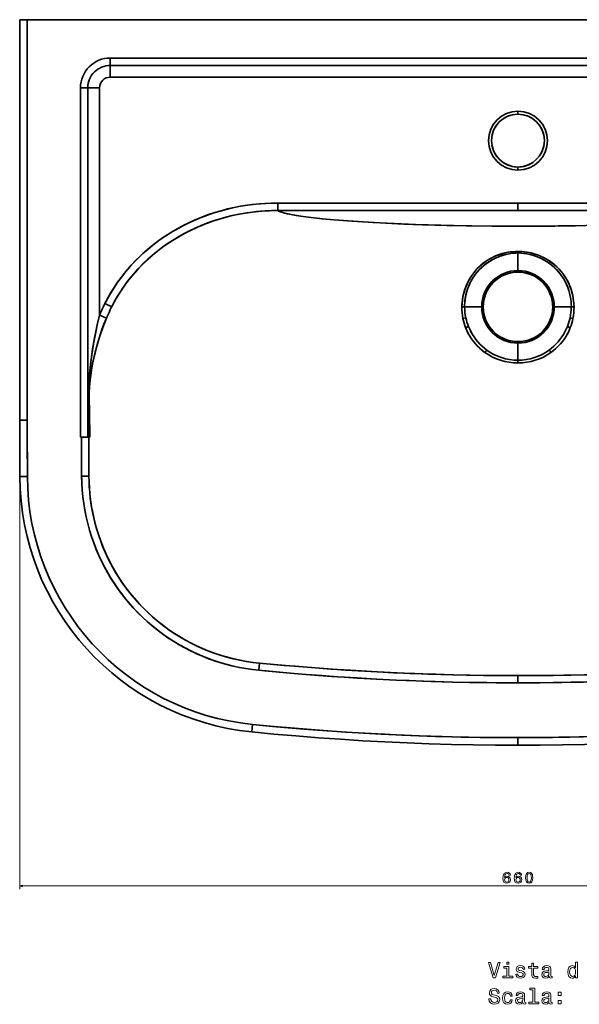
# Model space of a CAD drawing. Extents: x 265 to 2038, y 9 to 1439.
# Tile 1 of 9: x 265 to 635, y 9 to 661. Entities that reach past the tile are written whole.
import ezdxf

# ---------------------------------------------------------------- set-up
doc = ezdxf.new("R2010")
doc.units = 0

msp = doc.modelspace()

# ---------------------------------------------------------------- linework, layer by layer
at = {"color": 7, "lineweight": 35, "ltscale": 0.125}
for p, q in [((269.56, 660.75), (264.56, 660.75)), ((269.67, 358.57), (264.67, 358.55)), ((269.67, 358.57), (264.67, 358.55)), ((418.7, 194.5), (418.21, 189.52)), ((418.7, 194.5), (418.21, 189.52)), ((594.5, 180.82), (594.49, 185.82))]:
    msp.add_line(p, q, dxfattribs=at)
at = {"color": 7, "lineweight": 35}
for p, q in [((264.56, 660.75), (264.56, 395.75)), ((299.54, 660.75), (269, 660.75)), ((269.56, 660.75), (919.41, 660.75)), ((269.56, 395.76), (269.56, 660.75)), ((269.56, 660.75), (269.56, 395.76)), ((919.41, 660.75), (269.56, 660.75)), ((449.79, 660.75), (304.36, 660.75)), ((463.83, 660.75), (594.49, 660.75)), ((594.49, 660.75), (725.14, 660.75)), ((324.49, 635.4), (864.49, 635.4)), ((864.49, 635.4), (324.49, 635.4)), ((324.49, 630.54), (864.49, 630.54)), ((864.49, 630.54), (324.49, 630.54)), ((864.49, 622.75), (324.49, 622.75)), ((324.49, 622.75), (864.49, 622.75)), ((304.84, 384.64), (304.84, 615.75)), ((304.84, 615.75), (304.84, 384.64)), ((309.7, 384.64), (309.7, 615.75)), ((309.7, 615.75), (309.7, 384.64)), ((317.49, 615.75), (317.49, 465.31)), ((317.49, 465.31), (317.49, 615.75)), ((435.49, 539.46), (594.49, 539.46)), ((594.49, 539.46), (435.49, 539.46)), ((435.49, 534.48), (594.49, 534.48)), ((594.49, 534.48), (435.49, 534.48)), ((594.49, 539.46), (753.48, 539.46)), ((753.48, 539.46), (594.49, 539.46)), ((753.49, 534.48), (594.49, 534.48)), ((753.49, 534.48), (594.49, 534.48))]:
    msp.add_line(p, q, dxfattribs=at)
at = {"color": 7, "lineweight": 35, "ltscale": 0.036744}
msp.add_line((266.03, 660.75), (264.56, 660.75), dxfattribs=at)
at = {"color": 7, "lineweight": 35, "ltscale": 0.124985}
msp.add_line((269.56, 660.75), (264.56, 660.75), dxfattribs=at)
at = {"color": 7, "lineweight": 13}
for p, q in [((264.56, 658.75), (264.56, 85.61)), ((264.56, 87.61), (924.41, 87.61))]:
    msp.add_line(p, q, dxfattribs=at)
at = {"color": 7, "lineweight": 35, "ltscale": 0.074247}
msp.add_line((269, 660.75), (266.03, 660.75), dxfattribs=at)
at = {"color": 7, "lineweight": 35, "ltscale": 0.120442}
msp.add_line((299.54, 660.75), (304.36, 660.75), dxfattribs=at)
at = {"color": 7, "lineweight": 35, "ltscale": 0.351008}
msp.add_line((463.83, 660.75), (449.79, 660.75), dxfattribs=at)
at = {"color": 7, "lineweight": 35, "ltscale": 0.121626}
for p, q in [((324.49, 635.4), (324.49, 630.54)), ((324.49, 635.4), (324.49, 630.54)), ((309.7, 615.75), (304.84, 615.75)), ((309.7, 615.75), (304.84, 615.75)), ((304.84, 384.64), (309.7, 384.64))]:
    msp.add_line(p, q, dxfattribs=at)
at = {"color": 7, "lineweight": 35, "ltscale": 0.194601}
for p, q in [((324.49, 630.54), (324.49, 622.75)), ((324.49, 622.75), (324.49, 630.54)), ((317.49, 615.75), (309.7, 615.75)), ((309.7, 615.75), (317.49, 615.75))]:
    msp.add_line(p, q, dxfattribs=at)
at = {"color": 7, "lineweight": 35, "ltscale": 0.05}
for p, q in [((594.49, 600.25), (594.49, 598.25)), ((594.49, 598.25), (594.49, 600.25)), ((594.49, 563.25), (594.49, 561.25)), ((594.49, 561.25), (594.49, 563.25))]:
    msp.add_line(p, q, dxfattribs=at)
at = {"color": 7, "lineweight": 35, "ltscale": 0.124525}
for p, q in [((435.49, 534.48), (435.49, 539.46)), ((435.49, 534.48), (435.49, 539.46)), ((594.49, 534.48), (594.49, 539.46)), ((594.49, 539.46), (594.49, 534.48))]:
    msp.add_line(p, q, dxfattribs=at)
at = {"color": 7, "lineweight": 35, "ltscale": 0.024879}
msp.add_line((594.49, 507.4), (594.49, 506.4), dxfattribs=at)
msp.add_line((594.49, 507.4), (594.49, 506.4), dxfattribs=at)
at = {"color": 7, "lineweight": 35, "ltscale": 0.019339}
msp.add_line((594.49, 507.27), (594.49, 506.49), dxfattribs=at)
at = {"color": 7, "lineweight": 35, "ltscale": 0.015984}
msp.add_line((594.49, 507.18), (594.49, 506.55), dxfattribs=at)
at = {"color": 7, "lineweight": 35, "ltscale": 0.290982}
msp.add_line((594.49, 494.76), (594.49, 506.4), dxfattribs=at)
msp.add_line((594.49, 494.76), (594.49, 506.4), dxfattribs=at)
at = {"color": 7, "lineweight": 35, "ltscale": 0.025304}
for p, q in [((594.49, 494.76), (594.49, 493.75)), ((594.49, 494.76), (594.49, 493.75)), ((570.47, 470.75), (571.49, 470.75)), ((570.47, 470.75), (571.49, 470.75)), ((618.5, 470.75), (617.49, 470.75)), ((618.5, 470.75), (617.49, 470.75)), ((594.49, 446.74), (594.49, 447.75)), ((594.49, 446.74), (594.49, 447.75))]:
    msp.add_line(p, q, dxfattribs=at)
at = {"color": 7, "lineweight": 35, "ltscale": 0.124596}
msp.add_line((325.47, 470.75), (321.01, 472.98), dxfattribs=at)
at = {"color": 7, "lineweight": 35, "ltscale": 0.124597}
msp.add_line((325.47, 470.75), (321.01, 472.98), dxfattribs=at)
at = {"color": 7, "lineweight": 35, "ltscale": 0.000717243}
for p, q in [((557.38, 470.75), (557.37, 470.72)), ((557.38, 470.75), (557.37, 470.72)), ((631.6, 470.72), (631.6, 470.75)), ((631.6, 470.72), (631.6, 470.75))]:
    msp.add_line(p, q, dxfattribs=at)
at = {"color": 7, "lineweight": 35, "ltscale": 0.000659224}
for p, q in [((559.15, 470.78), (559.15, 470.75)), ((559.15, 470.75), (559.15, 470.78)), ((629.83, 470.75), (629.83, 470.78)), ((629.83, 470.78), (629.83, 470.75))]:
    msp.add_line(p, q, dxfattribs=at)
at = {"color": 7, "lineweight": 35, "ltscale": 0.283156}
for p, q in [((570.47, 470.75), (559.15, 470.75)), ((559.15, 470.75), (570.47, 470.75)), ((629.83, 470.75), (618.5, 470.75)), ((618.5, 470.75), (629.83, 470.75))]:
    msp.add_line(p, q, dxfattribs=at)
at = {"color": 7, "lineweight": 35, "ltscale": 0.013187}
msp.add_line((560.33, 470.75), (560.86, 470.75), dxfattribs=at)
at = {"color": 7, "lineweight": 35, "ltscale": 0.010085}
msp.add_line((560.59, 470.75), (561, 470.75), dxfattribs=at)
at = {"color": 7, "lineweight": 35, "ltscale": 0.124366}
msp.add_line((322.07, 463.38), (317.49, 465.31), dxfattribs=at)
msp.add_line((322.07, 463.38), (317.49, 465.31), dxfattribs=at)
at = {"color": 7, "lineweight": 35, "ltscale": 0.048302}
for p, q in [((558.09, 463.05), (559.98, 463.46)), ((558.09, 463.05), (559.98, 463.46)), ((630.88, 463.05), (629, 463.46))]:
    msp.add_line(p, q, dxfattribs=at)
at = {"color": 7, "lineweight": 35, "ltscale": 0.048304}
msp.add_line((630.88, 463.05), (629, 463.46), dxfattribs=at)
at = {"color": 7, "lineweight": 35, "ltscale": 0.283177}
msp.add_line((594.49, 446.74), (594.49, 435.41), dxfattribs=at)
msp.add_line((594.49, 446.74), (594.49, 435.41), dxfattribs=at)
at = {"color": 7, "lineweight": 35, "ltscale": 0.044324}
msp.add_line((594.49, 433.64), (594.49, 435.41), dxfattribs=at)
msp.add_line((594.49, 433.64), (594.49, 435.41), dxfattribs=at)
at = {"color": 7, "lineweight": 35, "ltscale": 0.025426}
for p, q in [((265.58, 395.75), (264.56, 395.75)), ((264.56, 395.75), (265.58, 395.75))]:
    msp.add_line(p, q, dxfattribs=at)
at = {"color": 7, "lineweight": 35, "ltscale": 2.75082e-05}
msp.add_line((269.27, 395.76), (269.27, 395.76), dxfattribs=at)
msp.add_line((269.27, 395.76), (269.27, 395.76), dxfattribs=at)
at = {"color": 7, "lineweight": 35, "ltscale": 0.014886}
for p, q in [((305.43, 384.64), (304.84, 384.64)), ((304.84, 384.64), (305.43, 384.64))]:
    msp.add_line(p, q, dxfattribs=at)
at = {"color": 7, "lineweight": 35, "ltscale": 0.122117}
msp.add_line((310.32, 384.64), (305.43, 384.64), dxfattribs=at)
at = {"color": 7, "lineweight": 35, "ltscale": 0.122116}
msp.add_line((305.43, 384.64), (310.32, 384.64), dxfattribs=at)
at = {"color": 7, "lineweight": 35, "ltscale": 0.015376}
msp.add_line((310.32, 384.64), (309.7, 384.64), dxfattribs=at)
at = {"color": 7, "lineweight": 35, "ltscale": 0.014608}
for p, q in [((310.32, 384.64), (310.9, 384.64)), ((310.9, 384.64), (310.32, 384.64))]:
    msp.add_line(p, q, dxfattribs=at)
at = {"color": 7, "lineweight": 35, "ltscale": 0.00466}
for p, q in [((310.9, 384.64), (311.09, 384.64)), ((311.09, 384.64), (310.9, 384.64))]:
    msp.add_line(p, q, dxfattribs=at)
at = {"color": 7, "lineweight": 35, "ltscale": 0.12094}
msp.add_line((305.6, 358.66), (310.44, 358.69), dxfattribs=at)
msp.add_line((305.6, 358.66), (310.44, 358.69), dxfattribs=at)
at = {"color": 7, "lineweight": 35, "ltscale": 0.119983}
msp.add_line((422.91, 230.29), (423.36, 235.07), dxfattribs=at)
msp.add_line((422.91, 230.29), (423.36, 235.07), dxfattribs=at)
at = {"color": 7, "lineweight": 35, "ltscale": 0.119739}
msp.add_line((594.49, 222.02), (594.49, 226.81), dxfattribs=at)
msp.add_line((594.49, 222.02), (594.49, 226.81), dxfattribs=at)
at = {"color": 7, "lineweight": 35, "ltscale": 0.124978}
msp.add_line((594.49, 185.82), (594.48, 180.82), dxfattribs=at)
at = {"color": 7, "lineweight": 35, "ltscale": 0.124977}
msp.add_line((594.48, 180.82), (594.49, 185.82), dxfattribs=at)
at = {"color": 7, "lineweight": 35, "ltscale": 0.125001}
msp.add_line((594.5, 180.82), (594.49, 185.82), dxfattribs=at)
at = {"color": 7, "lineweight": 35, "ltscale": 0.000540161}
msp.add_line((594.5, 180.82), (594.48, 180.82), dxfattribs=at)
at = {"color": 7, "lineweight": 35}
for points in [[(321.01, 472.98), (322.91, 476.61), (324.94, 480.16), (327.1, 483.62), (329.38, 487), (331.78, 490.28), (333.91, 493.01), (336.12, 495.67), (338.41, 498.26), (341.34, 501.35), (344.37, 504.34), (347.51, 507.21), (350.75, 509.97), (354.08, 512.62), (357.63, 515.24), (361.27, 517.73), (365, 520.1), (368.81, 522.34), (372.7, 524.44), (376.66, 526.41), (380.69, 528.25), (384.79, 529.95), (388.95, 531.52), (393.16, 532.95), (397.23, 534.18), (401.34, 535.28), (405.49, 536.26), (409.67, 537.1), (412.5, 537.6), (415.33, 538.03), (418.19, 538.41), (421.05, 538.73), (423.94, 539), (426.84, 539.2), (431.16, 539.4), (435.49, 539.46)], [(435.49, 539.46), (431.4, 539.4), (427.33, 539.23), (423.27, 538.94), (419.23, 538.54), (415.21, 538.02), (410.86, 537.32), (406.54, 536.48), (402.26, 535.51), (398.02, 534.4), (393.83, 533.16), (389.69, 531.78), (385.6, 530.27), (381.57, 528.63), (377.6, 526.86), (373.69, 524.95), (369.86, 522.92), (366.24, 520.85), (362.7, 518.67), (359.23, 516.36), (355.84, 513.95), (352.54, 511.42), (349.32, 508.78), (346.19, 506.03), (343.16, 503.17), (340.23, 500.21), (337.4, 497.14), (334.69, 493.96), (332.1, 490.7), (329.62, 487.34), (327.27, 483.89), (325.05, 480.34), (323.99, 478.53), (322.96, 476.7), (321.97, 474.85), (321.01, 472.98)], [(325.47, 470.75), (327.33, 474.3), (329.33, 477.78), (331.46, 481.16), (333.7, 484.46), (336.06, 487.67), (338.45, 490.67), (340.94, 493.59), (343.52, 496.42), (346.2, 499.15), (347.73, 500.63), (349.29, 502.09), (352.48, 504.91), (355.78, 507.61), (359.17, 510.19), (362.65, 512.65), (366.22, 514.99), (369.88, 517.2), (373.61, 519.28), (377.41, 521.24), (381.29, 523.06), (384.9, 524.62), (388.56, 526.07), (392.27, 527.4), (396.03, 528.63), (399.82, 529.73), (403.66, 530.73), (407.54, 531.6), (411.21, 532.32), (414.9, 532.94), (418.62, 533.45), (421.43, 533.77), (424.26, 534.03), (427.1, 534.23), (429.95, 534.37), (432.72, 534.45), (435.49, 534.48)], [(325.47, 470.75), (327.21, 474.07), (329.06, 477.32), (331.02, 480.5), (333.09, 483.59), (335.32, 486.69), (337.65, 489.69), (340.08, 492.61), (342.61, 495.44), (345.34, 498.29), (348.16, 501.04), (351.08, 503.7), (354.08, 506.25), (357.17, 508.7), (360.34, 511.04), (363.59, 513.28), (366.91, 515.42), (370.41, 517.51), (373.99, 519.48), (377.63, 521.34), (381.34, 523.09), (385.11, 524.71), (388.93, 526.21), (392.81, 527.59), (396.74, 528.84), (401.02, 530.06), (405.35, 531.13), (409.73, 532.05), (414.15, 532.82), (418.61, 533.45), (422.8, 533.9), (427.01, 534.22), (431.24, 534.42), (435.49, 534.48)], [(594.49, 524.08), (577.32, 524.16), (560.25, 524.38), (543.36, 524.74), (535.01, 524.98), (526.74, 525.26), (512.48, 525.84), (498.65, 526.55), (491.9, 526.95), (485.31, 527.38), (478.95, 527.85), (472.8, 528.35), (464.86, 529.09), (457.46, 529.89), (454.01, 530.32), (450.75, 530.77), (446.75, 531.4), (443.21, 532.06), (441.63, 532.4), (440.18, 532.75), (438.22, 533.31), (437.38, 533.6), (436.65, 533.89), (436.01, 534.18), (435.49, 534.48)], [(435.49, 534.48), (436.01, 534.18), (436.63, 533.9), (437.35, 533.61), (438.17, 533.33), (440.08, 532.78), (441.55, 532.42), (443.17, 532.07), (445.34, 531.65), (447.68, 531.25), (452.35, 530.55), (455.81, 530.09), (459.46, 529.66), (467.25, 528.85), (475.61, 528.11), (484.42, 527.45), (495.51, 526.73), (507.05, 526.1), (518.95, 525.56), (531.17, 525.11), (547.42, 524.64), (564, 524.31), (580.71, 524.13), (594.49, 524.08)], [(594.49, 524.08), (607.01, 524.12), (618.79, 524.23), (632.69, 524.45), (646.39, 524.76)], [(638.59, 524.57), (629.95, 524.4), (621.08, 524.26), (612.18, 524.16), (594.49, 524.08)], [(557.38, 470.75), (557.42, 472.2), (557.52, 473.63), (557.75, 475.65), (558.08, 477.63), (558.39, 479.09), (558.76, 480.53), (559.43, 482.67), (560.21, 484.74), (561.11, 486.76), (562.13, 488.71), (563.27, 490.61), (564.52, 492.43), (565.88, 494.17), (567.33, 495.82), (568.95, 497.45), (570.68, 498.97), (572.49, 500.37), (574.39, 501.66), (576.37, 502.83), (578.42, 503.87), (580.23, 504.67), (582.09, 505.36), (583.98, 505.96), (585.92, 506.45), (587.88, 506.84), (589.36, 507.07), (590.86, 507.24), (593.14, 507.38), (594.49, 507.4)], [(594.49, 507.4), (592.89, 507.37), (590.53, 507.2), (588.29, 506.91), (586.09, 506.49), (583.94, 505.94), (581.83, 505.27), (579.67, 504.43), (577.58, 503.47), (575.56, 502.37), (573.61, 501.16), (571.75, 499.82), (569.98, 498.37), (568.3, 496.81), (566.72, 495.15), (565.24, 493.38), (563.89, 491.55), (562.66, 489.62), (561.54, 487.61), (560.54, 485.52), (559.67, 483.35), (558.93, 481.12), (558.42, 479.2), (558.01, 477.24), (557.7, 475.25), (557.49, 473.25), (557.38, 470.75)], [(559.15, 470.78), (559.16, 472.12), (559.23, 473.45), (559.36, 474.84), (559.54, 476.22), (559.78, 477.62), (560.08, 479.01), (560.57, 480.86), (561.16, 482.68), (561.85, 484.45), (562.64, 486.21), (563.52, 487.92), (564.49, 489.57), (565.76, 491.47), (567.14, 493.28), (568.64, 495), (570.23, 496.61), (571.92, 498.12), (573.71, 499.52), (575.31, 500.63), (576.97, 501.65), (578.69, 502.58), (580.46, 503.42), (582.29, 504.16), (584.34, 504.86), (586.44, 505.44), (588.59, 505.88), (590.78, 506.19), (593.11, 506.37), (594.49, 506.4)], [(559.15, 470.78), (559.16, 472.13), (559.23, 473.48), (559.42, 475.36), (559.71, 477.23), (560.09, 479.06), (560.56, 480.83), (561.12, 482.56), (561.77, 484.26), (562.5, 485.92), (563.03, 487), (563.59, 488.05), (564.19, 489.09), (564.83, 490.11), (566.19, 492.06), (567.58, 493.81), (569.08, 495.47), (570.68, 497.03), (572.37, 498.49), (574.15, 499.84), (576.01, 501.07), (577.95, 502.19), (579.96, 503.2), (582.05, 504.07), (584.19, 504.81), (586.38, 505.42), (588.62, 505.89), (590.89, 506.2), (592.81, 506.36), (594.49, 506.4)], [(594.49, 507.4), (595.86, 507.38), (597.22, 507.31), (598.71, 507.18), (600.19, 506.99), (601.67, 506.74), (603.12, 506.44), (605.29, 505.87), (607.41, 505.17), (609.48, 504.36), (611.48, 503.42), (613.39, 502.39), (615.23, 501.24), (617, 499.99), (618.69, 498.64), (620.3, 497.18), (621.68, 495.78), (622.98, 494.31), (624.21, 492.76), (625.35, 491.14), (626.4, 489.48), (627.37, 487.75), (628.24, 485.96), (629.01, 484.14), (629.68, 482.27), (630.26, 480.36), (630.73, 478.42), (631.1, 476.46), (631.36, 474.58), (631.52, 472.67), (631.6, 470.75)], [(631.6, 470.75), (631.51, 472.88), (631.31, 474.98), (631.1, 476.46), (630.83, 477.93), (630.32, 480.12), (629.69, 482.25), (628.93, 484.32), (628.06, 486.34), (627.05, 488.33), (625.93, 490.26), (624.7, 492.09), (623.36, 493.85), (621.93, 495.51), (620.4, 497.08), (618.79, 498.56), (617.09, 499.93), (615.29, 501.21), (613.41, 502.38), (611.47, 503.43), (609.45, 504.37), (607.38, 505.19), (605.25, 505.88), (603.07, 506.45), (600.85, 506.88), (598.86, 507.16), (596.85, 507.33), (595.67, 507.38), (594.49, 507.4)], [(594.49, 506.4), (596.45, 506.34), (598.37, 506.17), (600.52, 505.86), (602.62, 505.41), (604.68, 504.85), (606.7, 504.16), (608.86, 503.26), (610.95, 502.23), (612.97, 501.07), (614.9, 499.78), (616.74, 498.38), (618.4, 496.93), (619.97, 495.39), (621.44, 493.75), (622.82, 492.02), (623.94, 490.43), (624.97, 488.77), (625.92, 487.05), (626.77, 485.28), (627.51, 483.48), (628.16, 481.64), (628.7, 479.78), (629.14, 477.89), (629.47, 475.98), (629.68, 474.26), (629.8, 472.52), (629.83, 470.78)], [(594.49, 506.4), (596.81, 506.32), (599.11, 506.08), (601.38, 505.69), (603.6, 505.16), (605.78, 504.49), (607.88, 503.69), (609.91, 502.77), (611.87, 501.73), (613.76, 500.56), (615.57, 499.29), (617.3, 497.9), (618.94, 496.42), (620.49, 494.83), (621.94, 493.14), (623.29, 491.37), (624.53, 489.51), (625.65, 487.57), (626.65, 485.55), (627.52, 483.47), (628.16, 481.65), (628.7, 479.79), (629.14, 477.89), (629.47, 475.97), (629.68, 474.25), (629.8, 472.52), (629.83, 470.78)], [(310.21, 410.69), (310.2, 412.49), (310.24, 415.48), (310.33, 418.28), (310.47, 421.07), (310.65, 423.84), (310.87, 426.61), (311.41, 432.1), (312.07, 437.57), (312.87, 443.02), (313.79, 448.45), (314.88, 454.1), (316.12, 459.73), (317.49, 465.31)], [(317.49, 465.31), (316.17, 459.94), (314.97, 454.54), (313.91, 449.11), (313.43, 446.39), (312.69, 441.89), (312.05, 437.38), (311.49, 432.85), (311.19, 430.11), (310.81, 425.99), (310.51, 421.86), (310.36, 419.08), (310.26, 416.3), (310.2, 412.57), (310.21, 410.69)], [(310.58, 410.75), (310.56, 412.28), (310.61, 414.82), (310.71, 416.97), (310.86, 419.11), (311.17, 422.39), (311.58, 425.66), (312.07, 428.92), (312.78, 432.89), (313.59, 436.84), (314.52, 440.78), (315.55, 444.7), (316.95, 449.42), (318.5, 454.12), (319.34, 456.46), (320.22, 458.8), (321.13, 461.1), (322.07, 463.38)], [(310.58, 410.75), (310.58, 413.56), (310.64, 415.66), (310.76, 417.77), (310.93, 420.03), (311.16, 422.29), (311.46, 424.8), (311.81, 427.3), (312.39, 430.83), (313.06, 434.35), (313.82, 437.86), (314.88, 442.19), (316.07, 446.5), (317.38, 450.77), (318.82, 455.01), (320.38, 459.22), (322.07, 463.38)], [(572.64, 440.56), (570.95, 441.83), (569.34, 443.2), (567.8, 444.67), (566.35, 446.23), (565, 447.88), (563.73, 449.61), (562.58, 451.41), (561.55, 453.24), (560.64, 455.12), (559.84, 457.03)], [(559.84, 457.03), (560.64, 455.12), (561.55, 453.24), (562.58, 451.4), (563.74, 449.61), (565, 447.88), (566.36, 446.23), (567.71, 444.76), (569.14, 443.38), (570.64, 442.08), (572.21, 440.87), (572.64, 440.56)], [(573.85, 442.2), (572.28, 443.43), (570.77, 444.75), (569.33, 446.15), (567.96, 447.63), (566.68, 449.19), (565.49, 450.82), (564.39, 452.52), (563.4, 454.24), (562.51, 456), (561.73, 457.8)], [(573.85, 442.2), (572.27, 443.43), (570.76, 444.75), (569.33, 446.15), (567.97, 447.63), (566.69, 449.19), (565.49, 450.82), (564.39, 452.51), (563.39, 454.26), (562.51, 456.01), (561.73, 457.8)], [(627.25, 457.8), (626.46, 456), (625.57, 454.23), (624.58, 452.51), (623.49, 450.83), (622.3, 449.2), (621.01, 447.63), (619.65, 446.15), (618.21, 444.75), (616.7, 443.43), (615.12, 442.2)], [(627.25, 457.8), (626.46, 455.99), (625.57, 454.23), (624.58, 452.51), (623.49, 450.83), (622.3, 449.2), (621.01, 447.64), (619.65, 446.15), (618.21, 444.75), (616.7, 443.43), (615.12, 442.2)], [(629.13, 457.03), (628.33, 455.11), (627.42, 453.23), (626.39, 451.4), (625.25, 449.62), (623.98, 447.89), (622.62, 446.24), (621.17, 444.67), (619.64, 443.2), (618.02, 441.83), (616.33, 440.56)], [(616.33, 440.56), (618.02, 441.83), (619.63, 443.2), (621.17, 444.67), (622.62, 446.23), (623.98, 447.88), (625.24, 449.61), (626.39, 451.41), (627.42, 453.25), (628.34, 455.12), (629.13, 457.03)], [(422.91, 230.29), (418.63, 230.77), (414.37, 231.39), (410.14, 232.16), (405.94, 233.06), (401.77, 234.1), (397.65, 235.28), (393.56, 236.59), (389.52, 238.04), (385.54, 239.62), (381.61, 241.33), (377.74, 243.16), (373.93, 245.12), (370.19, 247.21), (366.43, 249.48), (362.74, 251.88), (359.14, 254.4), (355.63, 257.04), (352.21, 259.8), (348.88, 262.67), (345.65, 265.65), (342.53, 268.74), (339.51, 271.94), (336.61, 275.23), (333.81, 278.62), (331.38, 281.78), (329.05, 285.01), (326.81, 288.31), (324.68, 291.68), (322.65, 295.11), (320.73, 298.6), (318.92, 302.14), (317, 306.22), (315.23, 310.35), (313.6, 314.54), (312.12, 318.79), (310.79, 323.09), (309.61, 327.42), (308.57, 331.8), (307.69, 336.21), (306.97, 340.64), (306.39, 345.1), (305.97, 349.58), (305.71, 354.07), (305.64, 356.36), (305.6, 358.66)], [(305.6, 358.66), (305.71, 354.15), (305.97, 349.65), (306.39, 345.17), (306.96, 340.7), (307.68, 336.25), (308.57, 331.83), (309.6, 327.45), (310.79, 323.1), (312.12, 318.79), (313.61, 314.53), (315.24, 310.33), (317.02, 306.18), (318.94, 302.1), (320.84, 298.38), (322.87, 294.72), (325.01, 291.13), (327.27, 287.61), (329.64, 284.16), (332.12, 280.79), (334.71, 277.51), (337.41, 274.3), (340.2, 271.19), (343.1, 268.17), (346.17, 265.16), (349.35, 262.25), (352.63, 259.45), (355.99, 256.76), (359.44, 254.18), (362.98, 251.72), (366.6, 249.38), (370.29, 247.16), (374.06, 245.06), (377.89, 243.09), (381.79, 241.24), (385.7, 239.55), (389.67, 237.98), (393.69, 236.55), (397.76, 235.24), (401.87, 234.08), (406.02, 233.04), (410.2, 232.15), (414.41, 231.39), (418.65, 230.77), (422.91, 230.29)], [(423.36, 235.07), (419.07, 235.54), (414.81, 236.17), (410.56, 236.94), (406.35, 237.86), (402.17, 238.92), (398.03, 240.13), (393.94, 241.48), (389.9, 242.97), (385.91, 244.6), (381.99, 246.36), (378.12, 248.26), (374.32, 250.29), (370.6, 252.45), (366.95, 254.74), (363.38, 257.16), (359.9, 259.69), (356.51, 262.35), (353.21, 265.12), (350.02, 268), (346.92, 270.99), (343.93, 274.09), (341.05, 277.29), (338.23, 280.63), (335.54, 284.08), (332.97, 287.62), (330.52, 291.25), (328.21, 294.95), (326.02, 298.75), (323.97, 302.62), (322.06, 306.55), (320.28, 310.55), (318.65, 314.61), (317.16, 318.73), (315.82, 322.89), (314.62, 327.1), (313.57, 331.34), (312.67, 335.62), (312, 339.43), (311.45, 343.26), (311.02, 347.1), (310.71, 350.96), (310.51, 354.82), (310.44, 358.69)], [(423.36, 235.07), (418.97, 235.56), (414.61, 236.2), (410.27, 237), (405.96, 237.95), (401.69, 239.06), (397.47, 240.31), (393.29, 241.71), (389.17, 243.25), (385.11, 244.94), (381.11, 246.77), (377.18, 248.74), (373.32, 250.85), (369.62, 253.05), (365.99, 255.37), (362.45, 257.82), (358.99, 260.39), (355.62, 263.07), (352.35, 265.87), (349.18, 268.78), (346.11, 271.8), (343.15, 274.93), (340.3, 278.15), (337.56, 281.47), (335.15, 284.6), (332.84, 287.8), (330.63, 291.08), (328.53, 294.42), (326.54, 297.82), (324.65, 301.29), (322.81, 304.96), (321.09, 308.69), (319.49, 312.47), (318.02, 316.3), (316.67, 320.18), (315.46, 324.1), (314.37, 328.06), (313.41, 332.05), (312.59, 336.06), (311.9, 340.1), (311.34, 344.17), (310.92, 348.25), (310.66, 351.72), (310.5, 355.2), (310.44, 358.69)], [(594.49, 226.81), (583.11, 226.84), (571.74, 226.95), (560.37, 227.13), (551.86, 227.32), (543.34, 227.55), (534.81, 227.81), (526.28, 228.12), (512.02, 228.73), (497.76, 229.45), (483.51, 230.29), (470.67, 231.14), (457.78, 232.08), (449.19, 232.77), (440.59, 233.49), (425.58, 234.85), (423.36, 235.07)], [(423.36, 235.07), (439.7, 233.57), (447.05, 232.94), (463.02, 231.69), (471.62, 231.07), (480.21, 230.5), (488.78, 229.96), (497.33, 229.47), (505.88, 229.03), (514.44, 228.62), (523, 228.25), (531.56, 227.93), (540.11, 227.64), (551.47, 227.33), (562.84, 227.09), (574.2, 226.92), (584.34, 226.83), (594.49, 226.81)], [(765.61, 235.07), (757, 234.26), (748.38, 233.49), (739.8, 232.77), (731.22, 232.09), (715.08, 230.92), (707.52, 230.42), (696.74, 229.76), (685.34, 229.14), (673.92, 228.59), (662.51, 228.11), (651.84, 227.74), (638.34, 227.35), (624.83, 227.07), (611.33, 226.89), (602.91, 226.83), (594.49, 226.81)], [(765.61, 235.07), (755.34, 234.11), (743.35, 233.06), (731.35, 232.1), (719.34, 231.21), (706.41, 230.35), (692.15, 229.5), (677.88, 228.77), (663.61, 228.16), (650.83, 227.7), (640.16, 227.4), (629.5, 227.15), (617.83, 226.96), (606.16, 226.84), (594.49, 226.81)], [(422.91, 230.29), (439.12, 228.81), (446.41, 228.19), (462.34, 226.93), (470.97, 226.31), (479.58, 225.74), (488.18, 225.2), (496.75, 224.71), (505.32, 224.26), (513.9, 223.85), (522.48, 223.48), (531.07, 223.15), (539.64, 222.87), (551.04, 222.55), (562.43, 222.31), (573.83, 222.14), (584.15, 222.05), (594.49, 222.02)], [(422.91, 230.29), (426.82, 229.92), (443.76, 228.41), (454.16, 227.56), (464.58, 226.77), (474.97, 226.04), (487.93, 225.22), (500.87, 224.49), (513.83, 223.85), (526.79, 223.31), (537.11, 222.95), (551.46, 222.54), (565.79, 222.25), (580.14, 222.07), (594.49, 222.02)], [(766.07, 230.29), (755.73, 229.33), (743.68, 228.28), (731.61, 227.31), (719.53, 226.42), (706.57, 225.56), (692.27, 224.71), (677.96, 223.98), (663.65, 223.37), (650.84, 222.91), (640.14, 222.6), (629.45, 222.36), (617.8, 222.17), (606.15, 222.05), (594.49, 222.02)], [(594.49, 222.02), (608.99, 222.08), (623.47, 222.25), (637.96, 222.55), (652.45, 222.97), (662.69, 223.33), (677.8, 223.98), (692.91, 224.75), (708, 225.65), (718.47, 226.35), (734.1, 227.5), (749.71, 228.79), (766.07, 230.29)], [(594.48, 180.82), (579.72, 180.85), (565.03, 181.01), (550.39, 181.3), (535.76, 181.72), (521.07, 182.26), (506.32, 182.93), (491.68, 183.72), (477.05, 184.64), (462.32, 185.68), (447.51, 186.85), (432.86, 188.13), (418.21, 189.52)], [(418.7, 194.5), (430.42, 193.37), (446.52, 191.95), (457.55, 191.06), (468.61, 190.23), (480.37, 189.43), (488.86, 188.9), (497.35, 188.41), (506.11, 187.95), (517.49, 187.42), (528.89, 186.96), (539.88, 186.59), (550.84, 186.29), (561.79, 186.07), (570.56, 185.94), (579.35, 185.85), (594.49, 185.82)], [(594.49, 185.82), (581.93, 185.84), (569.4, 185.95), (556.89, 186.16), (544.39, 186.46), (529.32, 186.94), (514.15, 187.56), (504.01, 188.05), (492.53, 188.68), (481.05, 189.38), (468.21, 190.26), (452.72, 191.44), (442.4, 192.3), (432.02, 193.23), (418.7, 194.5)], [(770.27, 194.5), (754.15, 192.97), (739.64, 191.72), (730.84, 191.01), (716.11, 189.93), (701.76, 189), (693.31, 188.5), (684.57, 188.03), (675.81, 187.61), (666.99, 187.23), (658.18, 186.89), (646.4, 186.51), (637.66, 186.28), (628.91, 186.1), (617.46, 185.92), (605.98, 185.83), (594.49, 185.82)], [(770.27, 194.5), (766.4, 194.12), (752.83, 192.85), (739.25, 191.68), (728.93, 190.86), (712.15, 189.66), (698.06, 188.78), (687.87, 188.21), (677.75, 187.7), (667.62, 187.25), (657.49, 186.86), (648.58, 186.57), (635.07, 186.22), (621.57, 185.98), (608.05, 185.84), (594.49, 185.82)], [(594.5, 180.82), (609.23, 180.85), (623.9, 181.01), (638.52, 181.3), (653.2, 181.72), (667.98, 182.26), (682.7, 182.93), (697.32, 183.72), (711.93, 184.64), (726.73, 185.68), (741.48, 186.85), (756.11, 188.13), (770.76, 189.52)]]:
    msp.add_lwpolyline(points, dxfattribs=at)
at = {"color": 7, "lineweight": 13}
for points in [[(589.44, 94.72), (589.24, 95.54), (588.8, 96.14), (588.11, 96.53), (587.23, 96.66), (586.63, 96.59), (586.12, 96.4), (585.66, 96.08), (585.28, 95.64), (584.98, 95.08), (584.76, 94.41), (584.61, 93.61), (584.57, 92.71), (584.74, 91.28), (585.23, 90.24), (586.03, 89.62), (587.12, 89.41), (588.09, 89.59), (588.84, 90.06), (589.32, 90.81), (589.5, 91.76), (589.32, 92.71), (588.86, 93.45), (588.14, 93.91), (587.26, 94.08), (586.3, 93.87), (585.58, 93.3), (585.73, 94.41), (586.06, 95.21), (586.55, 95.68), (587.24, 95.84), (587.74, 95.76), (588.12, 95.55), (588.38, 95.2), (588.51, 94.72)], [(588.52, 91.75), (588.41, 91.11), (588.12, 90.63), (587.67, 90.3), (587.11, 90.2), (586.51, 90.3), (586.06, 90.62), (585.76, 91.1), (585.67, 91.74), (585.77, 92.36), (586.06, 92.84), (586.52, 93.14), (587.15, 93.25), (587.69, 93.14), (588.12, 92.85), (588.41, 92.37)], [(596.91, 94.72), (596.72, 95.54), (596.27, 96.14), (595.59, 96.53), (594.7, 96.66), (594.1, 96.59), (593.59, 96.4), (593.14, 96.08), (592.75, 95.64), (592.45, 95.08), (592.23, 94.41), (592.09, 93.61), (592.05, 92.71), (592.21, 91.28), (592.7, 90.24), (593.5, 89.62), (594.59, 89.41), (595.57, 89.59), (596.31, 90.06), (596.8, 90.81), (596.97, 91.76), (596.8, 92.71), (596.33, 93.45), (595.62, 93.91), (594.73, 94.08), (593.77, 93.87), (593.05, 93.3), (593.21, 94.41), (593.53, 95.21), (594.02, 95.68), (594.71, 95.84), (595.21, 95.76), (595.6, 95.55), (595.85, 95.2), (595.98, 94.72)], [(595.99, 91.75), (595.88, 91.11), (595.6, 90.63), (595.14, 90.3), (594.58, 90.2), (593.98, 90.3), (593.53, 90.62), (593.24, 91.1), (593.15, 91.74), (593.25, 92.36), (593.53, 92.84), (593.99, 93.14), (594.62, 93.25), (595.16, 93.14), (595.6, 92.85), (595.88, 92.37)], [(599.53, 93.03), (599.68, 91.44), (600.15, 90.31), (600.91, 89.63), (601.96, 89.41), (603, 89.63), (603.75, 90.31), (604.22, 91.44), (604.38, 93.03), (604.22, 94.6), (604.03, 95.23), (603.75, 95.74), (603, 96.43), (601.96, 96.66), (600.91, 96.43), (600.15, 95.73), (599.68, 94.6)], [(600.5, 93.03), (600.58, 94.25), (600.83, 95.13), (601.28, 95.64), (601.96, 95.82), (602.62, 95.64), (603.08, 95.13), (603.33, 94.25), (603.41, 93.03), (603.33, 91.8), (603.08, 90.92), (602.62, 90.4), (601.96, 90.23), (601.28, 90.4), (600.83, 90.92), (600.58, 91.8)], [(581.33, 36.89), (578.82, 28.37), (576.24, 36.89), (574.88, 36.89), (578.1, 26.88), (579.54, 26.88), (582.7, 36.89)], [(588.39, 27.94), (588.39, 34.35), (585.14, 34.35), (585.14, 33.27), (587.12, 33.27), (587.12, 27.94), (584.53, 27.94), (584.53, 26.88), (591.01, 26.88), (591.01, 27.94)], [(588.43, 37.22), (587.09, 37.22), (587.09, 35.78), (588.43, 35.78)], [(596.98, 31.39), (595.75, 31.67), (594.85, 32.01), (594.54, 32.68), (594.63, 33.16), (594.93, 33.5), (595.42, 33.72), (596.13, 33.81), (596.81, 33.72), (597.34, 33.46), (597.69, 33.07), (597.83, 32.55), (599.07, 32.55), (599.07, 32.58), (598.85, 33.52), (598.26, 34.25), (597.34, 34.71), (596.13, 34.89), (594.9, 34.71), (594.01, 34.24), (593.45, 33.53), (593.28, 32.64), (593.41, 31.77), (593.81, 31.17), (594.47, 30.74), (595.44, 30.43), (596.85, 30.09), (597.71, 29.73), (597.95, 29.44), (598.03, 29.01), (597.9, 28.47), (597.56, 28.07), (596.99, 27.81), (596.24, 27.73), (595.45, 27.81), (594.88, 28.11), (594.49, 28.6), (594.33, 29.28), (593.1, 29.28), (593.31, 28.13), (593.9, 27.29), (594.83, 26.79), (596.13, 26.6), (597.48, 26.79), (598.48, 27.29), (599.08, 28.1), (599.3, 29.15), (599.14, 30.06), (598.69, 30.68), (597.96, 31.08)], [(603.56, 33.27), (603.56, 29.4), (603.65, 28.14), (604.05, 27.28), (604.86, 26.77), (606.23, 26.6), (607.73, 26.67), (607.73, 27.77), (606.63, 27.68), (605.64, 27.8), (605.11, 28.16), (604.88, 28.76), (604.83, 29.61), (604.83, 33.27), (607.73, 33.27), (607.73, 34.35), (604.83, 34.35), (604.83, 36.62), (603.56, 36.62), (603.56, 34.35), (601.37, 34.35), (601.37, 33.27)], [(615.14, 27.88), (615.14, 27.84), (615.21, 27.35), (615.42, 27.01), (616.33, 26.73), (617.04, 26.85), (617.04, 27.83), (616.73, 27.78), (616.33, 27.97), (616.26, 28.55), (616.26, 32.55), (616.09, 33.58), (615.58, 34.3), (614.7, 34.73), (613.46, 34.89), (612.25, 34.71), (611.36, 34.22), (610.8, 33.46), (610.61, 32.45), (610.61, 32.37), (611.75, 32.37), (611.85, 32.97), (612.17, 33.4), (612.69, 33.66), (613.42, 33.76), (614.13, 33.69), (614.63, 33.47), (614.93, 33.1), (615.03, 32.58), (614.98, 31.98), (614.75, 31.67), (614.17, 31.53), (613.09, 31.41), (611.85, 31.15), (610.97, 30.69), (610.45, 29.97), (610.29, 28.91), (610.44, 27.96), (610.88, 27.25), (611.6, 26.8), (612.6, 26.64), (613.94, 26.95)], [(632.64, 28.07), (632.64, 26.88), (633.91, 26.88), (633.91, 37.22), (632.66, 37.22), (632.66, 33.43), (631.69, 34.53), (631.1, 34.79), (630.42, 34.89), (629.2, 34.6), (628.25, 33.79), (627.63, 32.49), (627.41, 30.75), (627.63, 29.01), (628.25, 27.7), (629.2, 26.88), (630.42, 26.6), (631.1, 26.7), (631.71, 26.96)], [(630.64, 33.75), (631.48, 33.55), (632.11, 32.98), (632.48, 32.05), (632.63, 30.75), (632.48, 29.44), (632.11, 28.5), (631.48, 27.93), (630.64, 27.74), (629.85, 27.93), (629.24, 28.5), (628.84, 29.45), (628.71, 30.75), (628.84, 32.03), (629.24, 32.97), (629.85, 33.55)], [(614.99, 29.58), (614.82, 28.83), (614.36, 28.26), (613.67, 27.88), (612.82, 27.75), (612.27, 27.83), (611.88, 28.06), (611.63, 28.46), (611.56, 29.02), (611.62, 29.53), (611.85, 29.89), (612.77, 30.29), (613.94, 30.46), (614.99, 30.81)], [(576.55, 12.9), (575.24, 12.9), (575.52, 11.37), (576.24, 10.25), (577.35, 9.57), (578.85, 9.32), (580.34, 9.56), (581.45, 10.19), (582.15, 11.18), (582.41, 12.49), (582.2, 13.68), (581.59, 14.44), (580.61, 14.94), (579.3, 15.32), (578.18, 15.59), (577.44, 15.91), (577.02, 16.37), (576.89, 17.09), (577.02, 17.74), (577.4, 18.23), (577.97, 18.56), (578.77, 18.68), (579.57, 18.53), (580.21, 18.14), (580.63, 17.49), (580.83, 16.62), (582.14, 16.62), (582.14, 16.64), (581.91, 18), (581.23, 19.01), (580.16, 19.64), (578.72, 19.86), (577.43, 19.64), (576.42, 19.04), (575.77, 18.1), (575.54, 16.89), (575.73, 15.81), (576.27, 15.07), (577.14, 14.58), (578.32, 14.21), (579.49, 13.88), (580.37, 13.56), (580.9, 13.1), (581.09, 12.35), (580.91, 11.59), (580.47, 11.01), (579.79, 10.65), (578.91, 10.54), (577.93, 10.69), (577.18, 11.15), (576.71, 11.9)], [(604.39, 18.88), (604.39, 10.66), (601.78, 10.66), (601.78, 9.6), (608.25, 9.6), (608.25, 10.66), (605.65, 10.66), (605.65, 19.94), (602.4, 19.94), (602.4, 18.88)], [(589.44, 14.77), (590.7, 14.77), (590.44, 15.92), (589.82, 16.83), (588.85, 17.39), (587.6, 17.61), (586.22, 17.32), (585.16, 16.52), (584.5, 15.2), (584.27, 13.45), (584.49, 11.7), (585.14, 10.41), (586.16, 9.6), (587.56, 9.32), (588.8, 9.54), (589.76, 10.15), (590.42, 11.1), (590.71, 12.37), (589.5, 12.37), (589.29, 11.56), (588.88, 10.95), (588.31, 10.58), (587.6, 10.46), (586.72, 10.65), (586.09, 11.23), (585.7, 12.16), (585.57, 13.49), (585.7, 14.79), (586.1, 15.72), (586.75, 16.3), (587.6, 16.5), (588.35, 16.37), (588.91, 16.04), (589.29, 15.49)], [(597.79, 10.61), (597.79, 10.56), (597.86, 10.07), (598.07, 9.73), (598.98, 9.45), (599.69, 9.57), (599.69, 10.55), (599.39, 10.51), (598.98, 10.69), (598.91, 11.27), (598.91, 15.28), (598.74, 16.3), (598.23, 17.02), (597.35, 17.45), (596.12, 17.61), (594.9, 17.44), (594.01, 16.95), (593.45, 16.18), (593.26, 15.18), (593.26, 15.09), (594.4, 15.09), (594.5, 15.69), (594.82, 16.13), (595.34, 16.39), (596.07, 16.49), (596.78, 16.41), (597.28, 16.2), (597.58, 15.82), (597.69, 15.3), (597.63, 14.7), (597.4, 14.4), (596.82, 14.25), (595.74, 14.14), (594.5, 13.88), (593.62, 13.42), (593.1, 12.7), (592.95, 11.63), (593.09, 10.68), (593.54, 9.97), (594.26, 9.53), (595.25, 9.37), (596.59, 9.67)], [(597.64, 12.31), (597.47, 11.56), (597.01, 10.98), (596.32, 10.61), (595.47, 10.48), (594.92, 10.55), (594.53, 10.78), (594.29, 11.18), (594.21, 11.75), (594.27, 12.25), (594.5, 12.61), (595.42, 13.01), (596.59, 13.19), (597.64, 13.53)], [(615.14, 10.61), (615.14, 10.56), (615.21, 10.07), (615.42, 9.73), (616.33, 9.45), (617.04, 9.57), (617.04, 10.55), (616.73, 10.51), (616.33, 10.69), (616.26, 11.27), (616.26, 15.28), (616.09, 16.3), (615.58, 17.02), (614.7, 17.45), (613.46, 17.61), (612.25, 17.44), (611.36, 16.95), (610.8, 16.18), (610.61, 15.18), (610.61, 15.09), (611.75, 15.09), (611.85, 15.69), (612.17, 16.13), (612.69, 16.39), (613.42, 16.49), (614.13, 16.41), (614.63, 16.2), (614.93, 15.82), (615.03, 15.3), (614.98, 14.7), (614.75, 14.4), (614.17, 14.25), (613.09, 14.14), (611.85, 13.88), (610.97, 13.42), (610.45, 12.7), (610.29, 11.63), (610.44, 10.68), (610.88, 9.97), (611.6, 9.53), (612.6, 9.37), (613.94, 9.67)], [(614.99, 12.31), (614.82, 11.56), (614.36, 10.98), (613.67, 10.61), (612.82, 10.48), (612.27, 10.55), (611.88, 10.78), (611.63, 11.18), (611.56, 11.75), (611.62, 12.25), (611.85, 12.61), (612.77, 13.01), (613.94, 13.19), (614.99, 13.53)], [(621.2, 15.19), (623.19, 15.19), (623.19, 17.34), (621.2, 17.34)], [(621.2, 9.6), (623.19, 9.6), (623.19, 11.75), (621.2, 11.75)]]:
    msp.add_lwpolyline(points, close=True, dxfattribs=at)
msp.add_lwpolyline([(266.49, 88.13), (264.56, 87.61), (266.49, 87.09)], dxfattribs=at)
at = {"color": 7, "lineweight": 35}
for centre, radius, start, end in [((324.49, 615.75), 19.65, 90, 180.00001), ((324.49, 615.75), 19.65, 90, 180.00001), ((324.49, 615.75), 14.78, 90, 180.00001), ((324.49, 615.75), 14.78, 90, 180.00001), ((324.49, 615.75), 7, 90, 179.99999), ((324.49, 615.75), 7, 89.99994, 180.00002), ((594.49, 580.75), 19.5, 90, 270), ((594.49, 580.75), 19.5, 90, 270), ((594.49, 580.75), 19.5, 270, 90), ((594.49, 580.75), 19.5, 270, 90), ((594.49, 580.75), 17.5, 90, 270), ((594.49, 580.75), 17.5, 90, 270), ((594.49, 580.75), 17.51, 98.64059, 124.03158), ((594.49, 580.75), 17.5, 270, 90), ((594.49, 580.75), 17.5, 270, 90), ((594.48, 580.75), 17.51, 55.87173, 81.82567), ((594.49, 580.75), 17.51, 144.46412, 170.52172), ((594.48, 580.75), 17.51, 9.17738, 35.72165), ((594.49, 580.75), 17.51, 189.54449, 215.62546), ((594.48, 580.75), 17.51, 323.85823, 351.06175), ((594.49, 580.75), 17.5, 235.7364, 269.99669), ((594.49, 580.75), 17.5, 270.00328, 304.65996), ((594.49, 470.75), 24.01, 90, 180.00001), ((594.49, 470.75), 24.01, 90.00008, 179.99995), ((594.49, 470.75), 23, 90, 180.00001), ((594.49, 470.75), 23, 90.0001, 179.99992), ((594.49, 470.75), 24.01, 359.99997, 89.99995), ((594.49, 470.75), 24.01, 0.00002, 90.00004), ((594.49, 470.75), 23, 360, 90), ((594.49, 470.75), 23, 0.00139, 89.99808), ((594.49, 470.75), 23, 62.9482, 80.26566), ((594.49, 470.75), 23, 0, 12.76393), ((439.43, 413.95), 132.32, 153.50707, 157.15922), ((439.44, 413.95), 132.32, 153.50716, 157.15911), ((439.75, 413.64), 127.76, 153.44924, 157.08815), ((439.76, 413.64), 127.76, 153.44924, 157.08811), ((554.73, 687.04), 216.33, 270.70018, 271.17002), ((554.74, 687.13), 216.42, 270.69668, 271.16633), ((593.03, 470.17), 35.66, 179.11895, 191.53192), ((593.03, 470.17), 35.66, 179.11895, 191.53255), ((554.81, 699.77), 229.03, 270.64214, 271.08562), ((554.97, 689.34), 218.6, 270.62912, 271.09387), ((595.6, 471.2), 36.46, 180.70462, 192.25913), ((595.6, 471.2), 36.45, 180.70469, 192.25983), ((594.49, 470.75), 24.01, 180.00032, 269.99995), ((594.49, 470.75), 24.01, 180.00013, 270.00039), ((594.49, 470.75), 23, 180.00001, 270), ((594.49, 470.75), 23, 180.00065, 269.99876), ((594.49, 470.75), 23, 270, 360), ((594.49, 470.75), 24.01, 270, 0.00001), ((594.49, 470.75), 23, 270.00011, 359.99992), ((594.49, 470.75), 24.01, 270.00008, 359.99995), ((594.49, 470.75), 23, 270.00002, 359.99998), ((593.37, 471.2), 36.45, 347.74006, 359.29525), ((593.37, 471.2), 36.45, 347.7402, 359.29526), ((634, 689.34), 218.6, 268.90612, 269.37087), ((634.16, 699.75), 229.02, 268.91431, 269.35782), ((634.23, 686.82), 216.12, 268.83204, 269.30236), ((634.24, 687.04), 216.33, 268.82997, 269.29982), ((595.95, 470.17), 35.66, 348.46724, 0.88103), ((595.95, 470.17), 35.66, 348.46727, 0.88095), ((595.33, 470.64), 38.01, 191.51937, 200.96941), ((595.33, 470.64), 38.01, 191.51926, 200.96921), ((593.82, 470.82), 34.63, 192.27058, 202.07705), ((593.82, 470.82), 34.63, 192.27055, 202.07666), ((595.16, 470.82), 34.63, 337.92328, 347.73002), ((595.15, 470.82), 34.63, 337.92336, 347.72946), ((593.64, 470.63), 38.01, 339.03089, 348.48119), ((593.64, 470.63), 38.01, 339.03081, 348.48088), ((440, 753.32), 319.61, 292.023, 292.38777), ((440.1, 753.05), 319.32, 292.02338, 292.38848), ((748.88, 753.07), 319.34, 247.6116, 247.97667), ((748.87, 753.05), 319.32, 247.61152, 247.97662), ((594.49, 470.75), 23, 229.56613, 231.2735), ((594.49, 470.75), 23, 239.3298, 260.8066), ((594.49, 470.75), 23, 266.88381, 270), ((803.72, 270.43), 286.95, 143.23068, 143.6374), ((803.64, 270.49), 286.85, 143.23041, 143.63727), ((594.48, 471.56), 37.92, 234.83049, 270.00735), ((594.48, 471.56), 37.92, 234.83051, 270.00732), ((594.48, 470.16), 34.75, 233.58604, 270.00677), ((594.48, 470.16), 34.75, 233.58582, 270.00688), ((594.49, 470.16), 34.75, 269.99276, 306.41463), ((594.49, 470.16), 34.75, 269.99313, 306.41424), ((594.49, 471.56), 37.92, 269.9922, 305.17009), ((594.49, 471.56), 37.92, 269.99259, 305.16971), ((385.09, 270.31), 287.15, 36.36226, 36.7687), ((385.36, 270.51), 286.82, 36.36281, 36.76971), ((309.91, 413.66), 2.99, 275.66511, 282.86902), ((309.91, 413.66), 2.99, 275.66505, 282.86885), ((45426.52, 992.18), 45120.06, 180.73842, 180.771506), ((45424.45, 992.15), 45117.99, 180.73842, 180.771506), ((35914.39, 1093.58), 35610.36, 181.098727, 181.140746), ((35917.36, 1093.64), 35613.33, 181.098727, 181.140732), ((263.97, 2437.87), 2042.12, 270.01666, 270.15688), ((269.15, -1646.48), 2042.24, 89.98845, 90.12866), ((67164.45, 566.51), 66900.11, 180.146243, 180.178099), ((67138.78, 566.39), 66869.44, 180.146202, 180.1780717), ((67188.45, 566.53), 66919.1, 180.1462157, 180.178058), ((-23857.79, 214.82), 24163.82, 0.341079, 0.402679), ((-23852.1, 214.85), 24158.13, 0.341072, 0.402686), ((-22355.58, 265.6), 22666.21, 0.235317, 0.300913), ((-22415.61, 265.3), 22726.24, 0.235445, 0.300868), ((435.06, 359.09), 170.4, 180.17944, 264.32387), ((435.06, 359.09), 165.4, 180.17956, 264.32386), ((435.06, 359.09), 165.4, 180.17955, 264.32386)]:
    msp.add_arc(centre, radius, start, end, dxfattribs=at)

doc.saveas('drawing.dxf')
